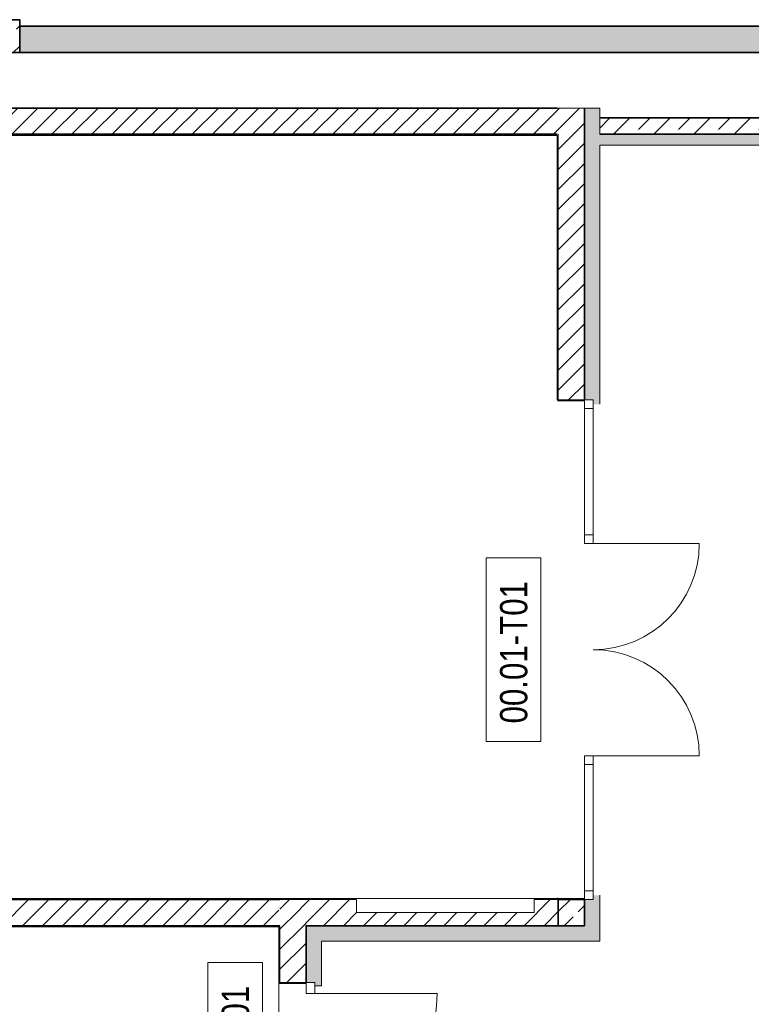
# Model space of a CAD drawing. Header units: metres. Extents: x -58265 to 590738, y -55036 to 35250.
# Tile 7 of 160: x -25800 to -19096, y -8845 to 180. Entities that reach past the tile are written whole.
import ezdxf

# ---------------------------------------------------------------- set-up
doc = ezdxf.new("R2010")
doc.units = ezdxf.units.M
doc.header["$LTSCALE"] = 0.05
doc.header["$PDSIZE"] = 0.8
for name, color, linetype in [('0._Pikto für Layout_1_A_1_Bauteilschraffuren', 7, 'Continuous'), ('0._Pikto für Layout_1_A_1_Decken_UHD_3D', 7, 'Continuous'), ('0._Pikto für Layout_1_A_1_Fenster', 7, 'Continuous'), ('0._Pikto für Layout_1_A_1_Stützen', 7, 'Continuous'), ('0._Pikto für Layout_1_A_1_Türen', 7, 'Continuous'), ('0._Pikto für Layout_1_A_1_Türen_Text', 7, 'Continuous'), ('0._Pikto für Layout_1_A_1_Wände_Außen', 7, 'Continuous'), ('0._Pikto für Layout_1_A_1_Wände_Innen_Massiv', 7, 'Continuous')]:
    doc.layers.add(name, color=color, linetype=linetype)
doc.styles.add('ERSTELLTER_STIL_2', font='txt')
pattern_1 = [(45, (0, 0), (-91.9239, 91.9239), [])]
pattern_2 = [(0, (0, 0), (0, 173.2051), [0, -100]), (0, (50, 86.6), (0, 173.2051), [0, -100])]
pattern_3 = [(45, (0, 0), (-183.8478, 183.8478), []), (45, (-91.92, 91.92), (-183.8478, 183.8478), [195, -65])]

msp = doc.modelspace()

# ---------------------------------------------------------------- hatches: boundary and pattern name
at = {"layer": '0._Pikto für Layout_1_A_1_Bauteilschraffuren', "linetype": 'Continuous', "lineweight": 18}
h = msp.add_hatch(dxfattribs=at)
h.set_pattern_fill('Beton__Stahlbeton_0001', color=9, style=0, pattern_type=2)
h.set_pattern_definition(pattern_3)
h.paths.add_polyline_path([(-25800, -120), (-25800, 180), (-26100, 180), (-26100, -120)])
for points in [[(-17450, 120), (-25800, 120), (-25800, -120), (-17450, -120)], [(-20625, -630), (-20625, -3305), (-20545, -3305), (-20545, -3345), (-20485, -3345), (-20485, -630)], [(875, -870), (-20485, -870), (-20485, -970), (875, -970)], [(-20625, -8125), (-20485, -8125), (-20485, -7845), (-20545, -7845), (-20545, -7885), (-20625, -7885)], [(-23175, -8265), (-23035, -8265), (-23175, -8125)], [(-23175, -8125), (-23035, -8265), (-23035, -8125)], [(-23035, -8125), (-23035, -8265), (-20625, -8265), (-20625, -8125)], [(-20625, -8125), (-20485, -8265), (-20485, -8125)], [(-20625, -8125), (-20625, -8265), (-20485, -8265)], [(-23175, -8645), (-23095, -8645), (-23095, -8675), (-23035, -8675), (-23035, -8265), (-23175, -8265)]]:
    msp.add_hatch(color=9, dxfattribs=at).paths.add_polyline_path(points)
h = msp.add_hatch(dxfattribs=at)
h.set_pattern_fill('MW_Kalksandstein_0001', color=9, style=0, pattern_type=2)
h.set_pattern_definition(pattern_1)
h.paths.add_polyline_path([(-31185, -870), (-20875, -870), (-20875, -630), (-31185, -630)])
h = msp.add_hatch(dxfattribs=at)
h.set_pattern_fill('MW_Kalksandstein_0001', color=9, style=0, pattern_type=2)
h.set_pattern_definition(pattern_1)
h.paths.add_polyline_path([(-20875, -630), (-20875, -870), (-20865, -870), (-20865, -630)])
h = msp.add_hatch(dxfattribs=at)
h.set_pattern_fill('MW_Kalksandstein_0001', color=9, style=0, pattern_type=2)
h.set_pattern_definition(pattern_1)
h.paths.add_polyline_path([(-20865, -630), (-20865, -870), (-20625, -870), (-20625, -630)])
h = msp.add_hatch(dxfattribs=at)
h.set_pattern_fill('Beton__Stahlbeton_0001', color=9, style=0, pattern_type=2)
h.set_pattern_definition(pattern_3)
h.paths.add_polyline_path([(725, -720), (-20485, -720), (-20485, -870), (725, -870)])
h = msp.add_hatch(dxfattribs=at)
h.set_pattern_fill('Verputz_0001', color=9, style=0, pattern_type=2)
h.set_pattern_definition(pattern_2)
h.paths.add_polyline_path([(-31185, -880), (-20875, -880), (-20875, -870), (-31185, -870)])
h = msp.add_hatch(dxfattribs=at)
h.set_pattern_fill('Verputz_0001', color=9, style=0, pattern_type=2)
h.set_pattern_definition(pattern_2)
h.paths.add_polyline_path([(-20875, -870), (-20875, -880), (-20865, -880), (-20865, -870)])
h = msp.add_hatch(dxfattribs=at)
h.set_pattern_fill('Verputz_0001', color=9, style=0, pattern_type=2)
h.set_pattern_definition(pattern_2)
h.paths.add_polyline_path([(-20865, -880), (-20875, -3305), (-20865, -3305)])
h = msp.add_hatch(dxfattribs=at)
h.set_pattern_fill('MW_Kalksandstein_0001', color=9, style=0, pattern_type=2)
h.set_pattern_definition(pattern_1)
h.paths.add_polyline_path([(-20865, -870), (-20865, -3305), (-20625, -3305), (-20625, -870)])
h = msp.add_hatch(dxfattribs=at)
h.set_pattern_fill('Verputz_0001', color=9, style=0, pattern_type=2)
h.set_pattern_definition(pattern_2)
h.paths.add_polyline_path([(-20875, -3305), (-20875, -3315), (-20625, -3315), (-20625, -3305), (-20865, -3305)])
h = msp.add_hatch(dxfattribs=at)
h.set_pattern_fill('MW_Kalksandstein_0001', color=9, style=0, pattern_type=2)
h.set_pattern_definition(pattern_1)
h.paths.add_polyline_path([(-31185, -8125), (-23425, -8125), (-23425, -7885), (-31185, -7885)])
h = msp.add_hatch(dxfattribs=at)
h.set_pattern_fill('Verputz_0001', color=9, style=0, pattern_type=2)
h.set_pattern_definition(pattern_2)
h.paths.add_polyline_path([(-31175, -7885), (-23425, -7885), (-31175, -7875)])
h = msp.add_hatch(dxfattribs=at)
h.set_pattern_fill('MW_Kalksandstein_0001', color=9, style=0, pattern_type=2)
h.set_pattern_definition(pattern_1)
h.paths.add_polyline_path([(-23425, -8125), (-23415, -7885)])
h = msp.add_hatch(dxfattribs=at)
h.set_pattern_fill('Verputz_0001', color=9, style=0, pattern_type=2)
h.set_pattern_definition(pattern_2)
h.paths.add_polyline_path([(-23415, -7875), (-22715, -7885)])
h = msp.add_hatch(dxfattribs=at)
h.set_pattern_fill('MW_Kalksandstein_0001', color=9, style=0, pattern_type=2)
h.set_pattern_definition(pattern_1)
h.paths.add_polyline_path([(-23415, -7885), (-23175, -8125), (-23175, -7885)])
h = msp.add_hatch(dxfattribs=at)
h.set_pattern_fill('MW_Kalksandstein_0001', color=9, style=0, pattern_type=2)
h.set_pattern_definition(pattern_1)
h.paths.add_polyline_path([(-23175, -8125), (-23415, -7885), (-23415, -8125)])
h = msp.add_hatch(dxfattribs=at)
h.set_pattern_fill('MW_Kalksandstein_0001', color=9, style=0, pattern_type=2)
h.set_pattern_definition(pattern_1)
h.paths.add_polyline_path([(-23175, -7885), (-23175, -8125), (-20865, -8125), (-20865, -7885), (-21085, -7885), (-21085, -8005), (-22715, -8005), (-22715, -7885)])
h = msp.add_hatch(dxfattribs=at)
h.set_pattern_fill('Verputz_0001', color=9, style=0, pattern_type=2)
h.set_pattern_definition(pattern_2)
h.paths.add_polyline_path([(-21085, -7885), (-20875, -7885), (-21085, -7875)])
h = msp.add_hatch(dxfattribs=at)
h.set_pattern_fill('Verputz_0001', color=9, style=0, pattern_type=2)
h.set_pattern_definition(pattern_2)
h.paths.add_polyline_path([(-20875, -7885), (-20865, -7885), (-20625, -7885), (-20625, -7875), (-20875, -7875)])
h = msp.add_hatch(dxfattribs=at)
h.set_pattern_fill('Verputz_0001', color=9, style=0, pattern_type=2)
h.set_pattern_definition(pattern_2)
h.paths.add_polyline_path([(-20875, -7885), (-20865, -7885), (-20865, -7875), (-20875, -7875)])
h = msp.add_hatch(dxfattribs=at)
h.set_pattern_fill('Beton__Stahlbeton_0001', color=9, style=0, pattern_type=2)
h.set_pattern_definition(pattern_3)
h.paths.add_polyline_path([(-20625, -7885), (-20865, -7885), (-20865, -8125), (-20625, -8125)])
h = msp.add_hatch(dxfattribs=at)
h.set_pattern_fill('Verputz_0001', color=9, style=0, pattern_type=2)
h.set_pattern_definition(pattern_2)
h.paths.add_polyline_path([(-31425, -8135), (-23425, -8135), (-23425, -8125), (-31425, -8125)])
h = msp.add_hatch(dxfattribs=at)
h.set_pattern_fill('Verputz_0001', color=9, style=0, pattern_type=2)
h.set_pattern_definition(pattern_2)
h.paths.add_polyline_path([(-23425, -8125), (-23425, -8135), (-23415, -8125)])
h = msp.add_hatch(dxfattribs=at)
h.set_pattern_fill('Verputz_0001', color=9, style=0, pattern_type=2)
h.set_pattern_definition(pattern_2)
h.paths.add_polyline_path([(-23425, -8135), (-23425, -8645), (-23415, -8135)])
h = msp.add_hatch(dxfattribs=at)
h.set_pattern_fill('MW_Kalksandstein_0001', color=9, style=0, pattern_type=2)
h.set_pattern_definition(pattern_1)
h.paths.add_polyline_path([(-23175, -8125), (-23415, -8125), (-23415, -8645), (-23175, -8645)])
h = msp.add_hatch(dxfattribs=at)
h.set_pattern_fill('Verputz_0001', color=9, style=0, pattern_type=2)
h.set_pattern_definition(pattern_2)
h.paths.add_polyline_path([(-23425, -8645), (-23175, -8655), (-23415, -8645)])

# ---------------------------------------------------------------- linework, layer by layer
at = {"layer": '0._Pikto für Layout_1_A_1_Decken_UHD_3D', "color": 9, "linetype": 'Continuous', "lineweight": 18, "flags": 128}
msp.add_lwpolyline([(-35415, -880), (-35415, -10115), (-25925, -10115), (-25925, -11469), (-23425, -11469), (-23425, -8135), (-31435, -8135), (-31435, -125), (-32985, -125), (-32985, -880)], close=True, dxfattribs=at)
at = {"layer": '0._Pikto für Layout_1_A_1_Fenster', "color": 9, "linetype": 'Continuous', "lineweight": 13}
for p, q in [((-20625, -3315), (-20875, -3315)), ((-20625, -3305), (-20625, -3385)), ((-20545, -3305), (-20625, -3305)), ((-20545, -3385), (-20545, -3305)), ((-20625, -3385), (-20625, -4542.5)), ((-20625, -3385), (-20545, -3385)), ((-20545, -4542.5), (-20545, -3385)), ((-20545, -4542.5), (-20625, -4542.5)), ((-20625, -4542.5), (-20545, -4542.5)), ((-20625, -7805), (-20625, -6647.5)), ((-20545, -6647.5), (-20625, -6647.5)), ((-20625, -6647.5), (-20545, -6647.5)), ((-20545, -6647.5), (-20545, -7805)), ((-20625, -7885), (-20625, -7805)), ((-20625, -7805), (-20545, -7805)), ((-20545, -7805), (-20545, -7885)), ((-20625, -7875), (-20875, -7875)), ((-20545, -7885), (-20625, -7885))]:
    msp.add_line(p, q, dxfattribs=at)
at = {"layer": '0._Pikto für Layout_1_A_1_Stützen', "color": 9, "linetype": 'Continuous', "lineweight": 35, "flags": 128}
msp.add_lwpolyline([(-25800, -120), (-25800, 180), (-26100, 180), (-26100, -120)], close=True, dxfattribs=at)
for points in [[(-20865, -7875), (-20875, -7875), (-20875, -7885)], [(-20625, -7885), (-20865, -7885), (-20865, -8125)]]:
    msp.add_lwpolyline(points, dxfattribs=at)
at = {"layer": '0._Pikto für Layout_1_A_1_Türen', "color": 9, "linetype": 'Continuous', "lineweight": 18}
for p, q in [((-20625, -4542.5), (-20625, -4622.5)), ((-20545, -4542.5), (-20625, -4542.5)), ((-20545, -4622.5), (-20545, -4542.5)), ((-20625, -4622.5), (-20545, -4622.5)), ((-20545, -4622.5), (-19572.5, -4622.5)), ((-20625, -6647.5), (-20625, -6567.5)), ((-20625, -6567.5), (-20545, -6567.5)), ((-20545, -6567.5), (-20545, -6647.5)), ((-20545, -6567.5), (-19572.5, -6567.5)), ((-20545, -6647.5), (-20625, -6647.5)), ((-23425, -8645), (-23425, -8655)), ((-23175, -8655), (-23425, -8655)), ((-23175, -8645), (-23175, -8745)), ((-23095, -8645), (-23175, -8645)), ((-23095, -8745), (-23095, -8645)), ((-23175, -8745), (-23095, -8745)), ((-23095, -8745), (-21975, -8745))]:
    msp.add_line(p, q, dxfattribs=at)
at = {"layer": '0._Pikto für Layout_1_A_1_Türen', "color": 9, "linetype": 'Continuous', "lineweight": 13}
for p, q in [((-23095, -8645), (-23175, -8645)), ((-23095, -8645), (-23175, -8645)), ((-23095, -8675), (-23095, -8645)), ((-23095, -8675), (-23095, -8645)), ((-23035, -8675), (-23095, -8675))]:
    msp.add_line(p, q, dxfattribs=at)
for centre, radius, start, end in [((-20545, -4622.5), 972.5, 270, 0), ((-20545, -6567.5), 972.5, 0, 90), ((-23095, -8745), 1120, 270, 0)]:
    msp.add_arc(centre, radius, start, end, dxfattribs=at)
at = {"layer": '0._Pikto für Layout_1_A_1_Türen_Text', "color": 9, "linetype": 'Continuous', "lineweight": 13, "flags": 128}
for points in [[(-21025, -4753.3), (-21525, -4753.3), (-21525, -6436.7), (-21025, -6436.7)], [(-23575, -8463.3), (-24075, -8463.3), (-24075, -10146.7), (-23575, -10146.7)]]:
    msp.add_lwpolyline(points, close=True, dxfattribs=at)
at = {"layer": '0._Pikto für Layout_1_A_1_Wände_Außen', "color": 9, "linetype": 'Continuous', "lineweight": 35}
for p, q in [((-20625, -870), (-20625, -630)), ((-20625, -3305), (-20625, -870)), ((-20485, -870), (725, -870)), ((-23415, -7885), (-23425, -7885)), ((-23415, -7885), (-23425, -7885)), ((-20625, -8125), (-20625, -7885)), ((-20625, -8125), (-20625, -7885)), ((-23425, -8125), (-23415, -8125)), ((-23425, -8125), (-23415, -8125)), ((-23175, -8125), (-23175, -8265)), ((-23175, -8125), (-20865, -8125)), ((-23175, -8125), (-23175, -8265)), ((-20865, -8125), (-20625, -8125)), ((-23175, -8645), (-23175, -8265))]:
    msp.add_line(p, q, dxfattribs=at)
at = {"layer": '0._Pikto für Layout_1_A_1_Wände_Außen', "color": 9, "linetype": 'Continuous', "lineweight": 18}
for p, q in [((-20865, -870), (-20865, -3305)), ((-20625, -3315), (-20875, -3315)), ((-20865, -3305), (-20625, -3305)), ((-23175, -7885), (-23415, -7885)), ((-22715, -7885), (-23175, -7885)), ((-20865, -7885), (-21085, -7885)), ((-20625, -7875), (-20875, -7875)), ((-20865, -7885), (-20625, -7885)), ((-23415, -8125), (-23415, -8645)), ((-23175, -8655), (-23425, -8655)), ((-23425, -8655), (-23425, -8655)), ((-23415, -8645), (-23175, -8645))]:
    msp.add_line(p, q, dxfattribs=at)
at = {"layer": '0._Pikto für Layout_1_A_1_Wände_Außen', "color": 9, "linetype": 'Continuous', "lineweight": 13}
for p, q in [((-23175, -8645), (-23175, -8655)), ((-23095, -8645), (-23175, -8645)), ((-23095, -8675), (-23095, -8645)), ((-23035, -8675), (-23095, -8675))]:
    msp.add_line(p, q, dxfattribs=at)
at = {"layer": '0._Pikto für Layout_1_A_1_Wände_Außen', "color": 9, "linetype": 'Continuous', "lineweight": 13, "flags": 128}
for points in [[(-20865, -630), (-20875, -630)], [(-20625, -630), (-20865, -630)], [(-20485, -630), (-20625, -630)], [(-20485, -870), (-20485, -720)], [(-20485, -8265), (-20485, -8125)]]:
    msp.add_lwpolyline(points, dxfattribs=at)
at = {"layer": '0._Pikto für Layout_1_A_1_Wände_Außen', "color": 9, "linetype": 'Continuous', "lineweight": 18, "flags": 128}
for points in [[(-20485, -870), (-20485, -630)], [(-20875, -880), (-20875, -3305)], [(-20485, -970), (875, -970)], [(-20485, -3345), (-20485, -970)], [(-20485, -8125), (-20485, -7845)], [(-22715, -7875), (-23425, -7875)], [(-21085, -7875), (-22715, -7875)], [(-22715, -7885), (-22715, -8005)], [(-20875, -7875), (-21085, -7875)], [(-21085, -8005), (-21085, -7885)], [(-22715, -8005), (-21085, -8005)], [(-23425, -8135), (-23425, -8645)], [(-23035, -8265), (-20485, -8265)], [(-23035, -8675), (-23035, -8265)]]:
    msp.add_lwpolyline(points, dxfattribs=at)
at = {"layer": '0._Pikto für Layout_1_A_1_Wände_Außen', "color": 9, "linetype": 'Continuous', "lineweight": 35, "flags": 128}
msp.add_lwpolyline([(725, -720), (-20485, -720)], dxfattribs=at)
at = {"layer": '0._Pikto für Layout_1_A_1_Wände_Außen', "color": 9, "linetype": 'Continuous', "lineweight": 35}
msp.add_point((-23175, -8125), dxfattribs=at)
at = {"layer": '0._Pikto für Layout_1_A_1_Wände_Innen_Massiv', "color": 9, "linetype": 'Continuous', "lineweight": 35}
for p, q in [((-31185, -870), (-20875, -870)), ((-23425, -7885), (-31185, -7885)), ((-31185, -8125), (-23425, -8125))]:
    msp.add_line(p, q, dxfattribs=at)
at = {"layer": '0._Pikto für Layout_1_A_1_Wände_Innen_Massiv', "color": 9, "linetype": 'Continuous', "lineweight": 35, "flags": 128}
for points in [[(-17450, 120), (-25800, 120)], [(-25800, -120), (-17450, -120)], [(-20875, -630), (-31185, -630)]]:
    msp.add_lwpolyline(points, dxfattribs=at)
at = {"layer": '0._Pikto für Layout_1_A_1_Wände_Innen_Massiv', "color": 9, "linetype": 'Continuous', "lineweight": 18, "flags": 128}
for points in [[(-31185, -880), (-20875, -880)], [(-23425, -7875), (-31175, -7875)], [(-31435, -8135), (-23425, -8135)]]:
    msp.add_lwpolyline(points, dxfattribs=at)

# ---------------------------------------------------------------- texts
at = {"layer": '0._Pikto für Layout_1_A_1_Türen_Text', "color": 9, "linetype": 'Continuous', "lineweight": 18, "char_height": 250, "attachment_point": 7, "rotation": 90, "style": 'ERSTELLTER_STIL_2'}
for s, insert in [('\\A1;{\\pql;\\pt0;\\fSwis721 Cn BT|b0|i0|c0|p0;\\W1.000000;00.01-T01\\fSwis721 Cn BT|b0|i0|c0|p0;\\W1.000000;\\fSwis721 Cn BT|b0|i0|c0|p0;\\W1.000000;\\fSwis721 Cn BT|b0|i0|c0|p0;\\W1.000000;}', (-21145, -6270.7)), ('\\A1;{\\pql;\\pt0;\\fSwis721 Cn BT|b0|i0|c0|p0;\\W1.000000;00.04-T01\\fSwis721 Cn BT|b0|i0|c0|p0;\\W1.000000;\\fSwis721 Cn BT|b0|i0|c0|p0;\\W1.000000;\\fSwis721 Cn BT|b0|i0|c0|p0;\\W1.000000;}', (-23695, -9980.7))]:
    msp.add_mtext(s, dxfattribs=dict(at, insert=insert))

doc.saveas('drawing.dxf')
